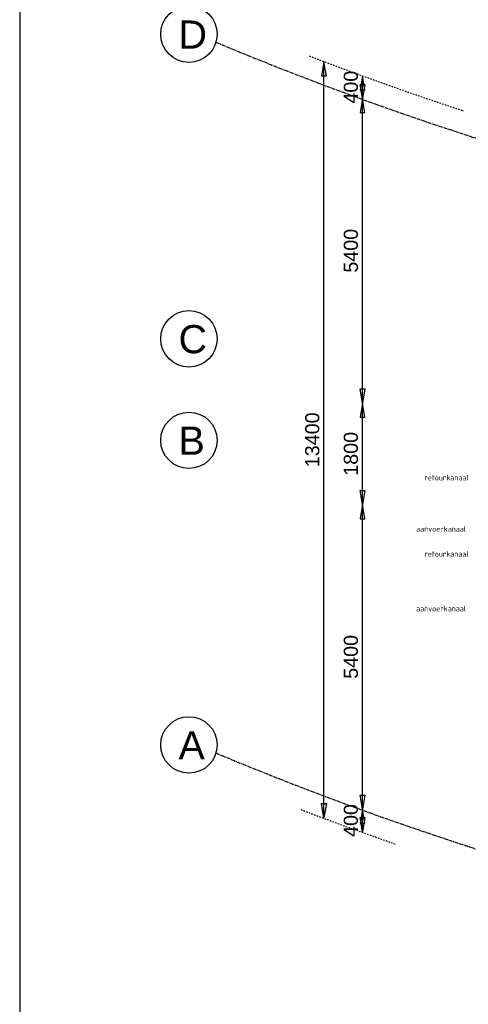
# Model space of a CAD drawing. Extents: x -257677 to 221252, y -185516 to 120782.
# Tile 69 of 171: x -6104 to 1839, y -122345 to -104891. Entities that reach past the tile are written whole.
import ezdxf
from ezdxf.enums import TextEntityAlignment as Align

# ---------------------------------------------------------------- set-up
doc = ezdxf.new("R2010")
doc.units = 0
doc.header["$LTSCALE"] = 50
doc.linetypes.add('CENTER', pattern=[2, 1.25, -0.25, 0.25, -0.25])
doc.linetypes.add('DASHDOT', pattern=[1, 0.5, -0.25, 0, -0.25])
for name, color, linetype in [('57LB', 4, 'CONTINUOUS'), ('KADER', 7, 'CONTINUOUS'), ('MAATVOERING', 1, 'CONTINUOUS'), ('STRAMIEN', 2, 'CENTER')]:
    doc.layers.add(name, color=color, linetype=linetype)
doc.styles.add('ISO18', font='ISO', dxfattribs={"width": 0.9, "height": 1.8})
doc.styles.get("Standard").update_dxf_attribs({"font": 'ARIAL.TTF'})

# ---------------------------------------------------------------- blocks, each defined once
blk = doc.blocks.new('KADERA0')
at = {"layer": 'KADER', "color": 4}
blk.add_line((25, 831), (25, 10), dxfattribs=at)

msp = doc.modelspace()

# ---------------------------------------------------------------- linework, layer by layer
at = {"layer": 'MAATVOERING', "linetype": 'Continuous'}
for points in [[(-716.30796, -119038.26888), (-758.00796, -118788.26888), (-674.60796, -118788.26888), (-716.30796, -119038.26888), (-716.30796, -105638.26888), (-758.00796, -105888.26888), (-674.60796, -105888.26888), (-716.30796, -105638.26888)], [(-33.00796, -106286.66888), (-74.70796, -106036.66888), (8.59204, -106036.66888), (-33.00796, -106286.66888), (-33.00796, -105886.66888), (-74.70796, -106136.66888), (8.59204, -106136.66888), (-33.00796, -105886.66888)], [(-33.00796, -111686.66888), (-74.70796, -111436.66888), (8.59204, -111436.66888), (-33.00796, -111686.66888), (-33.00796, -106286.66888), (-74.70796, -106536.66888), (8.59204, -106536.66888), (-33.00796, -106286.66888)], [(-33.00796, -113486.66888), (-74.70796, -113236.66888), (8.59204, -113236.66888), (-33.00796, -113486.66888), (-33.00796, -111686.66888), (-74.70796, -111936.66888), (8.59204, -111936.66888), (-33.00796, -111686.66888)], [(-33.00796, -118886.66888), (-74.70796, -118636.66888), (8.59204, -118636.66888), (-33.00796, -118886.66888), (-33.00796, -113486.66888), (-74.70796, -113736.66888), (8.59204, -113736.66888), (-33.00796, -113486.66888)], [(-33.00796, -119286.66888), (-74.70796, -119036.66888), (8.59204, -119036.66888), (-33.00796, -119286.66888), (-33.00796, -118886.66888), (-74.70796, -119136.66888), (8.59204, -119136.66888), (-33.00796, -118886.66888)]]:
    msp.add_lwpolyline(points, dxfattribs=at)
at = {"layer": 'MAATVOERING', "linetype": 'DASHDOT'}
for centre, radius, start, end in [((19411.69204, -52610.96888), 56713.2, 248.927, 251.865), ((19453.69204, -65079.26888), 57614.7, 249.0700000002, 250.862)]:
    msp.add_arc(centre, radius, start, end, dxfattribs=at)
at = {"layer": 'STRAMIEN'}
for points in [[(43000.69204, -106671.16888), (24751.69204, -109475.26888, -0.123), (-2622.20796, -105292.76888)], [(43000.69204, -119271.16888), (24761.69204, -122075.26888, -0.123), (-2622.20796, -117893.76888)]]:
    msp.add_lwpolyline(points, format="xyb", dxfattribs=at)
at = {"layer": 'STRAMIEN', "color": 2, "linetype": 'Continuous'}
for centre in [(-3107.00796, -105147.66888), (-3107.00796, -110547.66888), (-3107.00796, -112347.66888), (-3107.00796, -117747.66888)]:
    msp.add_circle(centre, 500, dxfattribs=at)

# ---------------------------------------------------------------- block references
at = {"layer": 'KADER', "color": 2, "linetype": 'Continuous', "xscale": 50, "yscale": 50, "zscale": 50}
msp.add_blockref('KADERA0', (-7354.00796, -132910.66888), dxfattribs=at)

# ---------------------------------------------------------------- texts
at = {"layer": '57LB', "color": 1, "linetype": 'Continuous', "style": 'ISO18', "width": 0.9}
for s, p in [('retourkanaal', (1062.39044, -113058.75623)), ('aanvoerkanaal', (917.36229, -113968.96273)), ('retourkanaal', (1062.39044, -114411.39569)), ('aanvoerkanaal', (917.36229, -115380.62646))]:
    msp.add_text(s, height=100, dxfattribs=at).set_placement(p)
at = {"layer": 'MAATVOERING'}
for s, p in [(' 400 ', (-116.40796, -106086.66888)), (' 5400 ', (-116.40796, -108986.66888)), (' 13400 ', (-799.60796, -112338.26888)), (' 1800 ', (-116.40796, -112586.66888)), (' 5400 ', (-116.40796, -116186.66888)), (' 400 ', (-116.40796, -119086.66888))]:
    msp.add_text(s, height=250, rotation=90, dxfattribs=at).set_placement(p, align=Align.CENTER)
at = {"layer": 'STRAMIEN', "color": 3}
for s, p in [('D', (-3292.00796, -105403.66888)), ('C', (-3292.00796, -110803.66888)), ('B', (-3292.00796, -112603.66888)), ('A', (-3292.00796, -118003.66888))]:
    msp.add_text(s, height=500, dxfattribs=at).set_placement(p)

doc.saveas('drawing.dxf')
